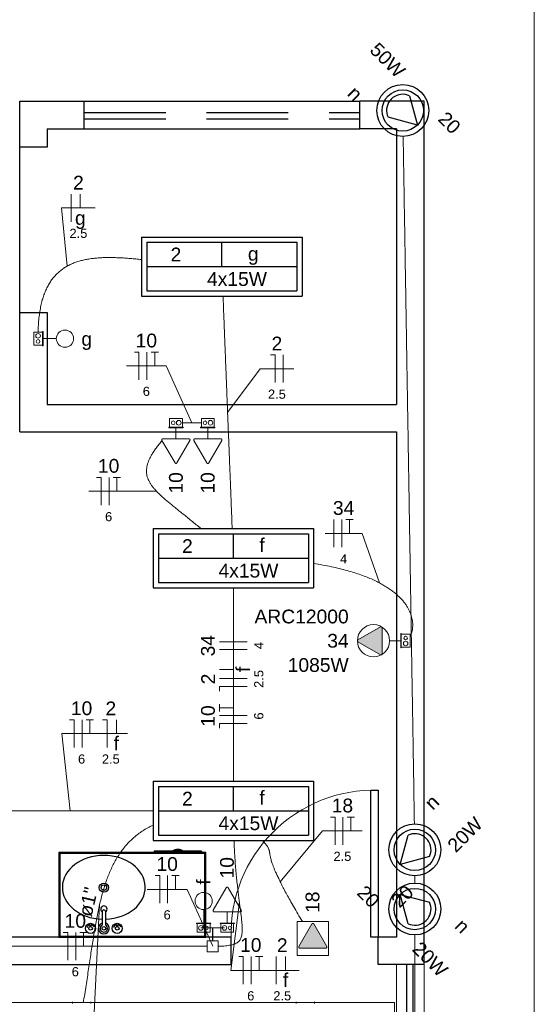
# Model space of a CAD drawing. Header units: millimetres. Extents: x -8 to 220, y -114 to 51.
# Tile 51 of 82: x 57.09 to 59.89, y 29.18 to 34.54. Entities that reach past the tile are written whole.
import ezdxf

# ---------------------------------------------------------------- set-up
doc = ezdxf.new("R2010")
doc.units = ezdxf.units.MM
doc.header["$MEASUREMENT"] = 0
doc.linetypes.add('HIDDEN', pattern=[0.9525, 0.635, -0.3175])
for name, color, linetype, lineweight in [('0.1', 1, 'Continuous', 9), ('02', 2, 'Continuous', 20), ('Conexões - condutos Retangulares', 8, 'Continuous', 5), ('EL-Condutos', 4, 'Continuous', 5), ('EL-Conexões', 9, 'Continuous', 5), ('EL-Fios (Fase 1)', 7, 'Continuous', 5), ('EL-Fios (Fase 2)', 7, 'Continuous', 5), ('EL-Fios (Fase 3)', 7, 'Continuous', 5), ('EL-Fios (Neutro)', 7, 'Continuous', 5), ('EL-Fios (Retorno)', 7, 'Continuous', 5), ('EL-Fios (Terra)', 7, 'Continuous', 5), ('EL-Interruptor', 5, 'Continuous', 5), ('EL-Textos conduto', 7, 'Continuous', 5), ('EL-Textos fios', 7, 'Continuous', 5), ('EL-Tomadas', 4, 'Continuous', 5), ('IFC-Caixa de passagem-Contorno', 44, 'Continuous', 5), ('Textos', 7, 'Continuous', 5)]:
    doc.layers.add(name, color=color, linetype=linetype, lineweight=lineweight)
for name, color, linetype in [('1', 1, 'Continuous'), ('AR-SAN', 1, 'Continuous'), ('Arq-parede-alta', 5, 'Continuous'), ('MOBILARIO', 8, 'Continuous'), ('P-SIMBOL', 5, 'Continuous'), ('parede', 5, 'Continuous'), ('porta', 3, 'Continuous'), ('PROJEÇÃO', 6, 'HIDDEN')]:
    doc.layers.add(name, color=color, linetype=linetype)
doc.styles.add('Arial', font='arial.ttf')

msp = doc.modelspace()

# ---------------------------------------------------------------- hatches: boundary and pattern name
at = {"layer": 'EL-Tomadas', "linetype": 'Continuous'}
for points in [[(59.0528, 31.084), (58.9302, 31.1548), (58.929, 31.1557), (58.9286, 31.1561), (58.928, 31.1569), (58.9274, 31.1583), (58.9272, 31.1598), (58.9273, 31.1609), (58.9277, 31.1623), (58.9281, 31.1632), (58.9289, 31.1641), (58.9292, 31.1644), (58.9298, 31.1649), (58.9303, 31.1652), (59.0529, 31.236), (59.0548, 31.2367), (59.0563, 31.2368), (59.0581, 31.2364), (59.0594, 31.2356), (59.0606, 31.2345), (59.0615, 31.2329), (59.0619, 31.2314), (59.0618, 31.0892), (59.0617, 31.0879), (59.0613, 31.0867), (59.0607, 31.0857), (59.0598, 31.0847), (59.0588, 31.084), (59.0576, 31.0834), (59.0559, 31.0832), (59.0544, 31.0833), (59.0531, 31.0838)], [(58.6795, 29.6182), (58.6087, 29.4955), (58.6083, 29.4905), (58.6139, 29.4865), (58.7555, 29.4865), (58.7607, 29.4895), (58.7607, 29.4955), (58.6899, 29.6182), (58.6847, 29.6212)]]:
    msp.add_hatch(color=256, dxfattribs=at).paths.add_polyline_path(points)

# ---------------------------------------------------------------- linework, layer by layer
at = {"layer": '0.1', "color": 8}
msp.add_lwpolyline([(42.9598, 50.4719), (42.9598, 36.4967), (35.9598, 36.4967), (35.9598, 34.6967), (59.8898, 34.6967), (59.8896, 21.4966), (39.5098, 21.4966)], dxfattribs=at)
msp.add_arc((59.0198, 29.5667), 0.7803, 88.5312, 181.4688, dxfattribs=at)
at = {"layer": '02', "color": 8}
for p, q in [((59.1398, 27.3967), (59.1398, 29.3967)), ((59.2898, 27.3967), (59.2898, 29.3967))]:
    msp.add_line(p, q, dxfattribs=at)
at = {"layer": '1', "color": 8}
msp.add_line((57.0898, 32.9467), (57.0898, 33.8467), dxfattribs=at)
at = {"layer": 'AR-SAN'}
for p, q in [((58.103, 30.0067), (57.303, 30.0067)), ((57.303, 30.0067), (57.303, 29.5467)), ((58.098, 30.0017), (57.308, 30.0017)), ((57.308, 30.0017), (57.308, 29.5517)), ((57.8221, 30.0137), (57.8221, 30.0067)), ((57.9191, 30.0137), (57.8221, 30.0137)), ((57.9289, 30.0137), (57.9191, 30.0137)), ((57.9721, 30.0137), (57.9289, 30.0137)), ((57.9819, 30.0137), (57.9721, 30.0137)), ((58.0789, 30.0137), (57.9819, 30.0137)), ((58.0789, 30.0137), (58.0789, 30.0067)), ((58.098, 29.5517), (58.098, 30.0017)), ((58.103, 29.5467), (58.103, 30.0067)), ((57.303, 29.5467), (58.103, 29.5467)), ((57.308, 29.5517), (58.098, 29.5517))]:
    msp.add_line(p, q, dxfattribs=at)
for radius, start, end in [(0.0542, 54.6502, 125.3498), (0.0492, 63.956, 116.044)]:
    msp.add_arc((57.9505, 29.9695), radius, start, end, dxfattribs=at)
at = {"layer": 'Arq-parede-alta', "color": 8, "ltscale": 0.03}
for p, q in [((57.0898, 34.0967), (57.4398, 34.0967)), ((57.2398, 33.9467), (57.4398, 33.9467)), ((57.2398, 32.4467), (59.1398, 32.4467)), ((57.0898, 32.2967), (59.1398, 32.2967))]:
    msp.add_line(p, q, dxfattribs=at)
for points in [[(57.2398, 33.9467), (57.2398, 33.8467), (57.0898, 33.8467), (57.0898, 34.0967)], [(59.2898, 29.3967), (59.2898, 34.0967), (58.9398, 34.0967)], [(59.1398, 33.9467), (58.9398, 33.9467)], [(57.0898, 32.2967), (57.0898, 32.9467), (57.2398, 32.9467), (57.2398, 32.4467)]]:
    msp.add_lwpolyline(points, dxfattribs=at)
at = {"layer": 'Conexões - condutos Retangulares'}
for p, q in [((57.3771, 29.1951), (57.3771, 29.1851)), ((57.3771, 29.1901), (57.4771, 29.1901)), ((57.4771, 29.1951), (57.4771, 29.1851)), ((58.5935, 29.1951), (58.5935, 29.1851)), ((58.5935, 29.1901), (58.6935, 29.1901)), ((58.6935, 29.1951), (58.6935, 29.1851))]:
    msp.add_line(p, q, dxfattribs=at)
at = {"layer": 'Conexões - condutos Retangulares', "linetype": 'Continuous'}
for p, q in [((59.1284, 29.1901), (59.0284, 29.1901)), ((59.1284, 29.0901), (59.1284, 29.1901))]:
    msp.add_line(p, q, dxfattribs=at)
at = {"layer": 'EL-Condutos', "linetype": 'Continuous'}
for p, q in [((56.8747, 29.1901), (57.3771, 29.1901)), ((57.4771, 29.1901), (58.5935, 29.1901)), ((58.6935, 29.1901), (59.0284, 29.1901))]:
    msp.add_line(p, q, dxfattribs=at)
for points in [[(59.2374, 30.1658), (59.2345, 30.3424), (59.2318, 30.5083), (59.2292, 30.6642), (59.2268, 30.8108), (59.2246, 30.9489), (59.2225, 31.0794), (59.2204, 31.2029), (59.2185, 31.3203), (59.2167, 31.4323), (59.215, 31.5397), (59.2133, 31.6432), (59.2116, 31.7437), (59.21, 31.8418), (59.2085, 31.9384), (59.2069, 32.0342), (59.2053, 32.1301), (59.2038, 32.2267), (59.2022, 32.3248), (59.2005, 32.4253), (59.1988, 32.5288), (59.1971, 32.6362), (59.1952, 32.7482), (59.1933, 32.8656), (59.1913, 32.9891), (59.1892, 33.1196), (59.1869, 33.2577), (59.1845, 33.4043), (59.182, 33.5602), (59.1793, 33.7261), (59.1764, 33.9027)], [(57.19, 32.8394), (57.1915, 32.8796), (57.1946, 32.9172), (57.1993, 32.9522), (57.2054, 32.9848), (57.2129, 33.0151), (57.2219, 33.043), (57.2322, 33.0688), (57.2438, 33.0924), (57.2567, 33.114), (57.2709, 33.1337), (57.2862, 33.1514), (57.3028, 33.1673), (57.3204, 33.1815), (57.3391, 33.1941), (57.3588, 33.2051), (57.3796, 33.2146), (57.4013, 33.2226), (57.4239, 33.2294), (57.4474, 33.2349), (57.4718, 33.2392), (57.4969, 33.2424), (57.5228, 33.2447), (57.5494, 33.2459), (57.5767, 33.2464), (57.6046, 33.246), (57.6331, 33.2449), (57.6622, 33.2433), (57.6917, 33.2411), (57.7218, 33.2384), (57.7523, 33.2353)], [(58.1961, 33.0366), (58.1984, 32.9794), (58.2005, 32.9253), (58.2025, 32.8741), (58.2044, 32.8255), (58.2062, 32.7793), (58.208, 32.7354), (58.2096, 32.6935), (58.2112, 32.6533), (58.2127, 32.6147), (58.2142, 32.5774), (58.2156, 32.5411), (58.217, 32.5058), (58.2184, 32.4712), (58.2197, 32.437), (58.221, 32.403), (58.2224, 32.369), (58.2237, 32.3348), (58.2251, 32.3001), (58.2265, 32.2648), (58.2279, 32.2286), (58.2294, 32.1913), (58.2309, 32.1527), (58.2325, 32.1125), (58.2341, 32.0705), (58.2359, 32.0266), (58.2377, 31.9805), (58.2396, 31.9319), (58.2416, 31.8807), (58.2437, 31.8266), (58.246, 31.7694)], [(57.9749, 32.3467), (57.9798, 32.3467), (57.9844, 32.3467), (57.9889, 32.3467), (57.9931, 32.3467), (57.9972, 32.3467), (58.0012, 32.3467), (58.0049, 32.3467), (58.0086, 32.3467), (58.0121, 32.3467), (58.0155, 32.3467), (58.0188, 32.3467), (58.022, 32.3467), (58.0252, 32.3467), (58.0282, 32.3467), (58.0313, 32.3467), (58.0343, 32.3467), (58.0372, 32.3467), (58.0401, 32.3467), (58.0431, 32.3467), (58.046, 32.3467), (58.0489, 32.3467), (58.0519, 32.3467), (58.0549, 32.3467), (58.058, 32.3467), (58.0612, 32.3467), (58.0644, 32.3467), (58.0677, 32.3467), (58.0711, 32.3467), (58.0746, 32.3467), (58.0783, 32.3467)], [(57.8645, 32.2498), (57.8473, 32.2287), (57.8322, 32.2088), (57.819, 32.1898), (57.8078, 32.1718), (57.7985, 32.1546), (57.7912, 32.1382), (57.7856, 32.1225), (57.7819, 32.1074), (57.7799, 32.0929), (57.7797, 32.0788), (57.7811, 32.0651), (57.7842, 32.0516), (57.7889, 32.0384), (57.7952, 32.0253), (57.803, 32.0123), (57.8123, 31.9993), (57.823, 31.9862), (57.8352, 31.9729), (57.8487, 31.9593), (57.8635, 31.9454), (57.8796, 31.9311), (57.897, 31.9162), (57.9156, 31.9009), (57.9353, 31.8848), (57.9562, 31.868), (57.9782, 31.8505), (58.0012, 31.832), (58.0252, 31.8125), (58.0502, 31.792), (58.0761, 31.7704)], [(58.6892, 31.5804), (58.7392, 31.5721), (58.7863, 31.5629), (58.8304, 31.553), (58.8718, 31.5422), (58.9105, 31.5308), (58.9464, 31.5187), (58.9799, 31.506), (59.0108, 31.4928), (59.0393, 31.4791), (59.0654, 31.4649), (59.0893, 31.4504), (59.111, 31.4356), (59.1306, 31.4206), (59.1481, 31.4053), (59.1637, 31.3899), (59.1774, 31.3743), (59.1893, 31.3588), (59.1994, 31.3433), (59.2079, 31.3278), (59.2148, 31.3125), (59.2202, 31.2974), (59.2242, 31.2825), (59.2268, 31.2679), (59.2281, 31.2537), (59.2282, 31.2398), (59.2272, 31.2265), (59.2252, 31.2136), (59.2222, 31.2014), (59.2183, 31.1898), (59.2136, 31.1789)], [(58.2523, 31.4489), (58.2523, 31.4019), (58.2523, 31.3574), (58.2523, 31.3151), (58.2523, 31.2749), (58.2523, 31.2367), (58.2523, 31.2002), (58.2523, 31.1652), (58.2523, 31.1317), (58.2523, 31.0995), (58.2523, 31.0682), (58.2523, 31.0379), (58.2523, 31.0082), (58.2523, 30.9791), (58.2523, 30.9503), (58.2523, 30.9217), (58.2523, 30.8931), (58.2523, 30.8644), (58.2523, 30.8352), (58.2523, 30.8056), (58.2523, 30.7752), (58.2523, 30.744), (58.2523, 30.7117), (58.2523, 30.6782), (58.2523, 30.6433), (58.2523, 30.6068), (58.2523, 30.5685), (58.2523, 30.5284), (58.2523, 30.4861), (58.2523, 30.4415), (58.2523, 30.3945)], [(57.8161, 30.2342), (57.7801, 30.2342), (57.7454, 30.2342), (57.7117, 30.2342), (57.6792, 30.2342), (57.6475, 30.2342), (57.6168, 30.2342), (57.5868, 30.2342), (57.5575, 30.2342), (57.5289, 30.2342), (57.5007, 30.2342), (57.473, 30.2342), (57.4457, 30.2342), (57.4186, 30.2342), (57.3916, 30.2342), (57.3648, 30.2342), (57.338, 30.2342), (57.311, 30.2342), (57.2839, 30.2342), (57.2566, 30.2342), (57.2289, 30.2342), (57.2007, 30.2342), (57.1721, 30.2342), (57.1428, 30.2342), (57.1128, 30.2342), (57.0821, 30.2342), (57.0504, 30.2342), (57.0178, 30.2342), (56.9842, 30.2342), (56.9494, 30.2342), (56.9135, 30.2342)], [(57.8151, 30.157), (57.7862, 30.1418), (57.7593, 30.1254), (57.7341, 30.1076), (57.7108, 30.0885), (57.689, 30.0682), (57.6689, 30.0467), (57.6502, 30.0239), (57.6329, 29.9999), (57.6169, 29.9746), (57.6022, 29.9482), (57.5886, 29.9206), (57.5761, 29.8918), (57.5645, 29.8619), (57.5538, 29.8308), (57.544, 29.7986), (57.5349, 29.7653), (57.5264, 29.7309), (57.5184, 29.6953), (57.511, 29.6588), (57.5039, 29.6211), (57.4971, 29.5824), (57.4905, 29.5427), (57.4841, 29.5019), (57.4777, 29.4602), (57.4713, 29.4174), (57.4647, 29.3737), (57.458, 29.329), (57.4509, 29.2833), (57.4435, 29.2367), (57.4356, 29.1892)], [(58.1704, 29.497), (58.1906, 29.4977), (58.2088, 29.499), (58.225, 29.5008), (58.2394, 29.5033), (58.252, 29.5065), (58.2629, 29.5106), (58.2723, 29.5155), (58.2801, 29.5215), (58.2865, 29.5286), (58.2916, 29.5368), (58.2955, 29.5463), (58.2982, 29.5571), (58.2999, 29.5694), (58.3006, 29.5831), (58.3005, 29.5984), (58.2996, 29.6154), (58.298, 29.6341), (58.2958, 29.6547), (58.2931, 29.6771), (58.2899, 29.7016), (58.2865, 29.7281), (58.2828, 29.7568), (58.2789, 29.7877), (58.275, 29.8209), (58.2712, 29.8566), (58.2674, 29.8947), (58.2639, 29.9354), (58.2607, 29.9788), (58.2579, 30.0249), (58.2555, 30.0738)], [(58.6282, 29.6313), (58.6032, 29.6733), (58.5808, 29.7118), (58.5608, 29.7472), (58.543, 29.7794), (58.5272, 29.8088), (58.5135, 29.8355), (58.5015, 29.8596), (58.4913, 29.8812), (58.4825, 29.9006), (58.4752, 29.9179), (58.4691, 29.9333), (58.4642, 29.9469), (58.4603, 29.959), (58.4572, 29.9695), (58.4548, 29.9788), (58.453, 29.9869), (58.4516, 29.9941), (58.4505, 30.0005), (58.4496, 30.0062), (58.4487, 30.0115), (58.4477, 30.0164), (58.4465, 30.0212), (58.4448, 30.026), (58.4427, 30.0309), (58.4398, 30.0362), (58.4362, 30.0419), (58.4316, 30.0483), (58.4259, 30.0555), (58.419, 30.0637), (58.4108, 30.073)], [(59.2397, 29.8409), (59.2397, 29.8423), (59.2397, 29.8436), (59.2397, 29.8449), (59.2397, 29.8463), (59.2397, 29.8476), (59.2397, 29.8489), (59.2397, 29.8502), (59.2397, 29.8515), (59.2397, 29.8528), (59.2397, 29.8542), (59.2397, 29.8555), (59.2397, 29.8568), (59.2397, 29.8581), (59.2397, 29.8594), (59.2397, 29.8607), (59.2397, 29.862), (59.2397, 29.8633), (59.2397, 29.8646), (59.2397, 29.8659), (59.2397, 29.8672), (59.2397, 29.8685), (59.2397, 29.8699), (59.2397, 29.8712), (59.2397, 29.8725), (59.2397, 29.8738), (59.2397, 29.8751), (59.2397, 29.8765), (59.2397, 29.8778), (59.2397, 29.8791), (59.2397, 29.8805)], [(59.2397, 27.1513), (59.2397, 27.2689), (59.2397, 27.3792), (59.2397, 27.4828), (59.2397, 27.5802), (59.2397, 27.6718), (59.2397, 27.7582), (59.2397, 27.8399), (59.2397, 27.9173), (59.2397, 27.991), (59.2397, 28.0615), (59.2397, 28.1292), (59.2397, 28.1947), (59.2397, 28.2584), (59.2397, 28.3209), (59.2397, 28.3826), (59.2397, 28.4441), (59.2397, 28.5059), (59.2397, 28.5684), (59.2397, 28.6322), (59.2397, 28.6977), (59.2397, 28.7655), (59.2397, 28.836), (59.2397, 28.9098), (59.2397, 28.9873), (59.2397, 29.0691), (59.2397, 29.1556), (59.2397, 29.2474), (59.2397, 29.3449), (59.2397, 29.4486), (59.2397, 29.5591)], [(56.55, 29.4967), (56.6236, 29.4967), (56.6927, 29.4967), (56.7576, 29.4967), (56.8185, 29.4967), (56.8758, 29.4967), (56.93, 29.4967), (56.9811, 29.4967), (57.0297, 29.4967), (57.0761, 29.4967), (57.1205, 29.4967), (57.1633, 29.4967), (57.2048, 29.4967), (57.2454, 29.4967), (57.2854, 29.4967), (57.3251, 29.4967), (57.3648, 29.4967), (57.4049, 29.4967), (57.4457, 29.4967), (57.4876, 29.4967), (57.5308, 29.4967), (57.5757, 29.4967), (57.6226, 29.4967), (57.6719, 29.4967), (57.7239, 29.4967), (57.7788, 29.4967), (57.8371, 29.4967), (57.8991, 29.4967), (57.9651, 29.4967), (58.0354, 29.4967), (58.1104, 29.4967)], [(58.1401, 29.4967), (58.1401, 29.4967), (58.14, 29.4967), (58.14, 29.4967), (58.14, 29.4967), (58.14, 29.4967), (58.14, 29.4967), (58.14, 29.4967), (58.1399, 29.4967), (58.1399, 29.4967), (58.1399, 29.4967), (58.1399, 29.4967), (58.1399, 29.4967), (58.1399, 29.4967), (58.1399, 29.4967), (58.1399, 29.4967), (58.1399, 29.4967), (58.1398, 29.4967), (58.1398, 29.4967), (58.1398, 29.4967), (58.1398, 29.4967), (58.1398, 29.4967), (58.1398, 29.4967), (58.1398, 29.4967), (58.1398, 29.4967), (58.1397, 29.4967), (58.1397, 29.4967), (58.1397, 29.4967), (58.1397, 29.4967), (58.1397, 29.4967), (58.1396, 29.4967)]]:
    msp.add_spline(points, degree=3, dxfattribs=at)
at = {"layer": 'EL-Conexões'}
for p, q in [((58.1401, 29.5967), (58.0758, 29.5967)), ((58.1396, 29.5267), (58.1396, 29.5967)), ((58.1396, 29.5967), (58.2039, 29.5967)), ((58.1401, 29.5267), (58.1401, 29.5967))]:
    msp.add_line(p, q, dxfattribs=at)
for points in [[(58.1096, 29.4667), (58.1096, 29.5267), (58.1696, 29.5267), (58.1696, 29.4667), (58.1096, 29.4667)], [(58.1101, 29.4667), (58.1101, 29.5267), (58.1701, 29.5267), (58.1701, 29.4667), (58.1101, 29.4667)]]:
    msp.add_lwpolyline(points, dxfattribs=at)
at = {"layer": 'EL-Fios (Fase 1)'}
msp.add_line((58.8482, 30.0498), (58.8482, 30.1998), dxfattribs=at)
at = {"layer": 'EL-Fios (Fase 2)'}
for p, q in [((57.3697, 33.4415), (57.3697, 33.5915)), ((57.7814, 32.5812), (57.7814, 32.7312)), ((58.5231, 32.5657), (58.5231, 32.7157)), ((57.5763, 31.8989), (57.5763, 32.0489)), ((58.7993, 31.6697), (58.7993, 31.8197)), ((58.3273, 31.1118), (58.1773, 31.1118)), ((58.3273, 30.9538), (58.1773, 30.9538)), ((57.4291, 30.5794), (57.4291, 30.7294)), ((58.3273, 30.7529), (58.1773, 30.7529)), ((57.8946, 29.7313), (57.8946, 29.8813)), ((57.3948, 29.4217), (57.3948, 29.5717)), ((58.3495, 29.2905), (58.3495, 29.4405)), ((58.4861, 29.2905), (58.4861, 29.4405))]:
    msp.add_line(p, q, dxfattribs=at)
at = {"layer": 'EL-Fios (Fase 3)'}
for p, q in [((58.8422, 31.6697), (58.8422, 31.8197)), ((58.3273, 31.1547), (58.1773, 31.1547))]:
    msp.add_line(p, q, dxfattribs=at)
at = {"layer": 'EL-Fios (Neutro)'}
for p, q in [((57.7136, 32.7312), (57.7386, 32.7312)), ((57.7386, 32.5812), (57.7386, 32.7312)), ((58.4552, 32.7157), (58.4802, 32.7157)), ((58.4802, 32.5657), (58.4802, 32.7157)), ((57.5084, 32.0489), (57.5334, 32.0489)), ((57.5334, 31.8989), (57.5334, 32.0489)), ((58.3273, 30.9109), (58.1773, 30.9109)), ((58.1773, 30.8859), (58.1773, 30.9109)), ((57.3612, 30.7294), (57.3862, 30.7294)), ((57.3862, 30.5794), (57.3862, 30.7294)), ((57.5407, 30.7294), (57.5657, 30.7294)), ((57.5657, 30.5794), (57.5657, 30.7294)), ((58.3273, 30.71), (58.1773, 30.71)), ((58.1773, 30.685), (58.1773, 30.71)), ((58.7804, 30.1998), (58.8054, 30.1998)), ((58.8054, 30.0498), (58.8054, 30.1998)), ((57.8267, 29.8813), (57.8517, 29.8813)), ((57.8517, 29.7313), (57.8517, 29.8813)), ((57.327, 29.5717), (57.352, 29.5717)), ((57.352, 29.4217), (57.352, 29.5717)), ((58.2816, 29.4405), (58.3066, 29.4405)), ((58.3066, 29.2905), (58.3066, 29.4405))]:
    msp.add_line(p, q, dxfattribs=at)
at = {"layer": 'EL-Fios (Retorno)'}
for p, q in [((57.4197, 33.5165), (57.4197, 33.5915)), ((58.2523, 31.0038), (58.1773, 31.0038)), ((57.6157, 30.6544), (57.6157, 30.7294)), ((58.5361, 29.3655), (58.5361, 29.4405))]:
    msp.add_line(p, q, dxfattribs=at)
at = {"layer": 'EL-Fios (Terra)'}
for points in [[(57.8243, 32.6562), (57.8243, 32.7312), (57.8043, 32.7312), (57.8443, 32.7312)], [(57.6191, 31.9739), (57.6191, 32.0489), (57.5991, 32.0489), (57.6391, 32.0489)], [(58.885, 31.7447), (58.885, 31.8197), (58.865, 31.8197), (58.905, 31.8197)], [(58.2523, 30.7957), (58.1773, 30.7957), (58.1773, 30.7757), (58.1773, 30.8157)], [(57.4719, 30.6544), (57.4719, 30.7294), (57.4519, 30.7294), (57.4919, 30.7294)], [(58.8911, 30.1248), (58.8911, 30.1998), (58.8711, 30.1998), (58.9111, 30.1998)], [(57.9375, 29.8063), (57.9375, 29.8813), (57.9175, 29.8813), (57.9575, 29.8813)], [(57.4377, 29.4967), (57.4377, 29.5717), (57.4177, 29.5717), (57.4577, 29.5717)], [(58.3923, 29.3655), (58.3923, 29.4405), (58.3723, 29.4405), (58.4123, 29.4405)]]:
    msp.add_lwpolyline(points, dxfattribs=at)
at = {"layer": 'EL-Interruptor'}
for p, q in [((57.2892, 32.8048), (57.2166, 32.8048)), ((58.0908, 29.6961), (58.0908, 29.6235))]:
    msp.add_line(p, q, dxfattribs=at)
for centre in [(57.336, 32.8048), (58.0908, 29.743)]:
    msp.add_circle(centre, 0.0469, dxfattribs=at)
at = {"layer": 'EL-Textos fios'}
for p, q in [((57.3483, 33.1995), (57.3179, 33.5165)), ((57.3179, 33.5165), (57.5007, 33.5165)), ((57.6707, 32.6562), (57.8872, 32.6562)), ((58.0266, 32.3467), (57.8872, 32.6562)), ((58.221, 32.403), (58.3978, 32.6407)), ((58.3978, 32.6407), (58.5806, 32.6407)), ((57.4656, 31.9739), (57.682, 31.9739)), ((57.8341, 31.9739), (57.682, 31.9739)), ((58.751, 31.7447), (58.9533, 31.7447)), ((59.0479, 31.4746), (58.9533, 31.7447)), ((57.3648, 30.2342), (57.3184, 30.6544)), ((57.3184, 30.6544), (57.6769, 30.6544)), ((58.5072, 29.8481), (58.7375, 30.1248)), ((58.7375, 30.1248), (58.9539, 30.1248)), ((57.7839, 29.8063), (58.0003, 29.8063)), ((58.1399, 29.4967), (58.0003, 29.8063)), ((57.5248, 29.7242), (57.4784, 28.8191)), ((58.2852, 29.7381), (58.2388, 29.3655)), ((58.2388, 29.3655), (58.6097, 29.3655))]:
    msp.add_line(p, q, dxfattribs=at)
at = {"layer": 'EL-Tomadas'}
for p, q in [((57.94, 32.2596), (57.94, 32.3199)), ((58.1132, 32.2596), (58.1132, 32.3199)), ((57.9348, 32.128), (57.8639, 32.2507)), ((57.8691, 32.2597), (58.0108, 32.2596)), ((58.016, 32.2506), (57.9452, 32.128)), ((58.1081, 32.128), (58.0372, 32.2507)), ((58.0424, 32.2597), (58.184, 32.2596)), ((58.1892, 32.2506), (58.1184, 32.128)), ((58.9302, 31.1651), (59.0529, 31.236)), ((59.0619, 31.2308), (59.0618, 31.0892)), ((59.0528, 31.084), (58.9302, 31.1548)), ((59.1027, 31.16), (59.163, 31.16)), ((58.143, 29.6928), (58.2138, 29.8155)), ((58.2241, 29.8155), (58.295, 29.6928)), ((58.2898, 29.6838), (58.1482, 29.6838)), ((58.2189, 29.6838), (58.2189, 29.6235)), ((58.6087, 29.4955), (58.6795, 29.6182)), ((58.6899, 29.6182), (58.7607, 29.4955)), ((58.7555, 29.4865), (58.6139, 29.4865))]:
    msp.add_line(p, q, dxfattribs=at)
for points in [[(57.8691, 32.2597), (57.8684, 32.2596), (57.8678, 32.2595), (57.8671, 32.2593), (57.8664, 32.259), (57.8658, 32.2587), (57.8653, 32.2583), (57.8648, 32.2578), (57.8643, 32.2573), (57.8639, 32.2567), (57.8636, 32.2561), (57.8634, 32.2554), (57.8632, 32.2547), (57.8631, 32.254), (57.8631, 32.2533), (57.8632, 32.2526), (57.8634, 32.252), (57.8636, 32.2513), (57.8639, 32.2507)], [(58.016, 32.2506), (58.0163, 32.2512), (58.0165, 32.2519), (58.0167, 32.2526), (58.0168, 32.2533), (58.0168, 32.254), (58.0167, 32.2547), (58.0165, 32.2553), (58.0163, 32.256), (58.016, 32.2566), (58.0156, 32.2572), (58.0151, 32.2577), (58.0146, 32.2582), (58.0141, 32.2586), (58.0135, 32.259), (58.0128, 32.2593), (58.0121, 32.2595), (58.0115, 32.2596), (58.0108, 32.2596)], [(58.0424, 32.2597), (58.0417, 32.2596), (58.041, 32.2595), (58.0404, 32.2593), (58.0397, 32.259), (58.0391, 32.2587), (58.0386, 32.2583), (58.038, 32.2578), (58.0376, 32.2573), (58.0372, 32.2567), (58.0369, 32.2561), (58.0367, 32.2554), (58.0365, 32.2547), (58.0364, 32.254), (58.0364, 32.2533), (58.0365, 32.2526), (58.0367, 32.252), (58.0369, 32.2513), (58.0372, 32.2507)], [(58.1892, 32.2506), (58.1896, 32.2512), (58.1898, 32.2519), (58.19, 32.2526), (58.19, 32.2533), (58.19, 32.254), (58.19, 32.2547), (58.1898, 32.2553), (58.1896, 32.256), (58.1892, 32.2566), (58.1889, 32.2572), (58.1884, 32.2577), (58.1879, 32.2582), (58.1873, 32.2586), (58.1867, 32.259), (58.1861, 32.2593), (58.1854, 32.2595), (58.1847, 32.2596), (58.184, 32.2596)], [(57.9348, 32.128), (57.9352, 32.1274), (57.9356, 32.1269), (57.9361, 32.1264), (57.9367, 32.126), (57.9373, 32.1256), (57.9379, 32.1254), (57.9386, 32.1252), (57.9393, 32.125), (57.94, 32.125), (57.9407, 32.125), (57.9414, 32.1252), (57.942, 32.1254), (57.9427, 32.1256), (57.9433, 32.126), (57.9438, 32.1264), (57.9443, 32.1269), (57.9448, 32.1274), (57.9452, 32.128)], [(58.1081, 32.128), (58.1084, 32.1274), (58.1089, 32.1269), (58.1094, 32.1264), (58.11, 32.126), (58.1106, 32.1256), (58.1112, 32.1254), (58.1119, 32.1252), (58.1126, 32.125), (58.1132, 32.125), (58.1139, 32.125), (58.1146, 32.1252), (58.1153, 32.1254), (58.1159, 32.1256), (58.1165, 32.126), (58.1171, 32.1264), (58.1176, 32.1269), (58.1181, 32.1274), (58.1184, 32.128)], [(59.0619, 31.2308), (59.0618, 31.2315), (59.0617, 31.2322), (59.0615, 31.2328), (59.0612, 31.2335), (59.0609, 31.2341), (59.0605, 31.2346), (59.06, 31.2352), (59.0595, 31.2356), (59.0589, 31.236), (59.0583, 31.2363), (59.0576, 31.2365), (59.0569, 31.2367), (59.0562, 31.2368), (59.0555, 31.2368), (59.0548, 31.2367), (59.0542, 31.2365), (59.0535, 31.2363), (59.0529, 31.236)], [(58.9302, 31.1651), (58.9296, 31.1648), (58.9291, 31.1643), (58.9286, 31.1638), (58.9282, 31.1633), (58.9278, 31.1626), (58.9276, 31.162), (58.9274, 31.1613), (58.9272, 31.1607), (58.9272, 31.16), (58.9272, 31.1593), (58.9274, 31.1586), (58.9276, 31.1579), (58.9278, 31.1573), (58.9282, 31.1567), (58.9286, 31.1561), (58.9291, 31.1556), (58.9296, 31.1551), (58.9302, 31.1548)], [(59.0528, 31.084), (59.0534, 31.0836), (59.0541, 31.0834), (59.0548, 31.0832), (59.0555, 31.0832), (59.0562, 31.0832), (59.0569, 31.0832), (59.0575, 31.0834), (59.0582, 31.0836), (59.0588, 31.084), (59.0594, 31.0843), (59.0599, 31.0848), (59.0604, 31.0853), (59.0608, 31.0859), (59.0612, 31.0865), (59.0615, 31.0871), (59.0617, 31.0878), (59.0618, 31.0885), (59.0618, 31.0892)], [(58.2241, 29.8155), (58.2238, 29.816), (58.2233, 29.8166), (58.2228, 29.817), (58.2222, 29.8175), (58.2216, 29.8178), (58.221, 29.8181), (58.2203, 29.8183), (58.2196, 29.8184), (58.2189, 29.8185), (58.2183, 29.8184), (58.2176, 29.8183), (58.2169, 29.8181), (58.2163, 29.8178), (58.2156, 29.8175), (58.2151, 29.817), (58.2146, 29.8166), (58.2141, 29.816), (58.2138, 29.8155)], [(58.143, 29.6928), (58.1426, 29.6922), (58.1424, 29.6915), (58.1422, 29.6909), (58.1422, 29.6902), (58.1422, 29.6895), (58.1422, 29.6888), (58.1424, 29.6881), (58.1426, 29.6875), (58.143, 29.6868), (58.1433, 29.6862), (58.1438, 29.6857), (58.1443, 29.6852), (58.1449, 29.6848), (58.1455, 29.6845), (58.1461, 29.6842), (58.1468, 29.684), (58.1475, 29.6839), (58.1482, 29.6838)], [(58.2898, 29.6838), (58.2905, 29.6838), (58.2912, 29.6839), (58.2918, 29.6841), (58.2925, 29.6844), (58.2931, 29.6847), (58.2936, 29.6852), (58.2941, 29.6856), (58.2946, 29.6862), (58.295, 29.6868), (58.2953, 29.6874), (58.2955, 29.688), (58.2957, 29.6887), (58.2958, 29.6894), (58.2958, 29.6901), (58.2957, 29.6908), (58.2955, 29.6915), (58.2953, 29.6921), (58.295, 29.6928)], [(58.5987, 29.6312), (58.5987, 29.4465), (58.7707, 29.4465), (58.7707, 29.6312), (58.5987, 29.6312)], [(58.6899, 29.6182), (58.6895, 29.6188), (58.6891, 29.6193), (58.6886, 29.6198), (58.688, 29.6202), (58.6874, 29.6205), (58.6868, 29.6208), (58.6861, 29.621), (58.6854, 29.6211), (58.6847, 29.6212), (58.684, 29.6211), (58.6833, 29.621), (58.6827, 29.6208), (58.682, 29.6205), (58.6814, 29.6202), (58.6809, 29.6198), (58.6803, 29.6193), (58.6799, 29.6188), (58.6795, 29.6182)], [(58.6087, 29.4955), (58.6084, 29.4949), (58.6082, 29.4943), (58.608, 29.4936), (58.6079, 29.4929), (58.6079, 29.4922), (58.608, 29.4915), (58.6082, 29.4908), (58.6084, 29.4902), (58.6087, 29.4895), (58.6091, 29.489), (58.6096, 29.4884), (58.6101, 29.4879), (58.6106, 29.4875), (58.6112, 29.4872), (58.6119, 29.4869), (58.6125, 29.4867), (58.6132, 29.4866), (58.6139, 29.4865)], [(58.7555, 29.4865), (58.7562, 29.4865), (58.7569, 29.4866), (58.7576, 29.4868), (58.7582, 29.4871), (58.7588, 29.4875), (58.7594, 29.4879), (58.7599, 29.4884), (58.7604, 29.4889), (58.7607, 29.4895), (58.7611, 29.4901), (58.7613, 29.4908), (58.7615, 29.4914), (58.7615, 29.4921), (58.7615, 29.4928), (58.7615, 29.4935), (58.7613, 29.4942), (58.7611, 29.4949), (58.7607, 29.4955)]]:
    msp.add_lwpolyline(points, dxfattribs=at)
msp.add_circle((59.015, 31.16), 0.0878, dxfattribs=at)
at = {"layer": 'IFC-Caixa de passagem-Contorno'}
for p, q in [((57.1661, 32.7698), (57.1661, 32.8398)), ((57.2136, 32.8398), (57.1661, 32.8398)), ((57.2136, 32.7658), (57.2136, 32.8438)), ((57.2166, 32.8438), (57.2136, 32.8438)), ((57.2166, 32.7658), (57.2166, 32.8438)), ((57.2136, 32.7698), (57.1661, 32.7698)), ((57.2166, 32.7658), (57.2136, 32.7658)), ((57.901, 32.3229), (57.979, 32.3229)), ((57.901, 32.3199), (57.901, 32.3229)), ((57.905, 32.3229), (57.905, 32.3704)), ((57.905, 32.3704), (57.975, 32.3704)), ((57.975, 32.3229), (57.975, 32.3704)), ((57.979, 32.3199), (57.979, 32.3229)), ((58.0742, 32.3229), (58.1522, 32.3229)), ((58.0742, 32.3199), (58.0742, 32.3229)), ((58.0782, 32.3229), (58.0782, 32.3704)), ((58.0782, 32.3704), (58.1482, 32.3704)), ((58.1482, 32.3229), (58.1482, 32.3704)), ((58.1522, 32.3199), (58.1522, 32.3229)), ((57.901, 32.3199), (57.979, 32.3199)), ((58.0742, 32.3199), (58.1522, 32.3199)), ((59.163, 31.199), (59.163, 31.121)), ((59.163, 31.199), (59.166, 31.199)), ((59.166, 31.199), (59.166, 31.121)), ((59.166, 31.195), (59.2135, 31.195)), ((59.2135, 31.195), (59.2135, 31.125)), ((59.163, 31.121), (59.166, 31.121)), ((59.166, 31.125), (59.2135, 31.125)), ((58.1298, 29.6235), (58.0518, 29.6235)), ((58.0518, 29.6235), (58.0518, 29.6205)), ((58.1298, 29.6205), (58.0518, 29.6205)), ((58.0558, 29.6205), (58.0558, 29.573)), ((58.1258, 29.6205), (58.1258, 29.573)), ((58.1298, 29.6235), (58.1298, 29.6205)), ((58.2579, 29.6235), (58.1799, 29.6235)), ((58.1799, 29.6235), (58.1799, 29.6205)), ((58.2579, 29.6205), (58.1799, 29.6205)), ((58.1839, 29.6205), (58.1839, 29.573)), ((58.2539, 29.6205), (58.2539, 29.573)), ((58.2579, 29.6235), (58.2579, 29.6205)), ((58.1258, 29.573), (58.0558, 29.573)), ((58.2539, 29.573), (58.1839, 29.573))]:
    msp.add_line(p, q, dxfattribs=at)
for centre, radius in [((57.1898, 32.8198), 0.0125), ((57.1898, 32.7898), 0.00995), ((57.925, 32.3467), 0.00995), ((57.955, 32.3467), 0.0125), ((58.0982, 32.3467), 0.00995), ((58.1282, 32.3467), 0.0125), ((59.1898, 31.145), 0.0125), ((59.1898, 31.175), 0.00995), ((58.0758, 29.5967), 0.0125), ((58.1058, 29.5967), 0.00995), ((58.2039, 29.5967), 0.0125), ((58.2339, 29.5967), 0.00995)]:
    msp.add_circle(centre, radius, dxfattribs=at)
at = {"layer": 'MOBILARIO', "color": 1, "linetype": 'Continuous'}
for p, q in [((57.5377, 29.6844), (57.5377, 29.6117)), ((57.5377, 29.6844), (57.5377, 29.6117)), ((57.5577, 29.6117), (57.5577, 29.6844)), ((57.5577, 29.6117), (57.5577, 29.6844)), ((57.4727, 29.604), (57.4727, 29.6094)), ((57.4727, 29.604), (57.4727, 29.6094)), ((57.4777, 29.604), (57.4777, 29.6094)), ((57.4777, 29.604), (57.4777, 29.6094)), ((57.6177, 29.604), (57.6177, 29.6094)), ((57.6177, 29.604), (57.6177, 29.6094)), ((57.6227, 29.604), (57.6227, 29.6094)), ((57.6227, 29.604), (57.6227, 29.6094))]:
    msp.add_line(p, q, dxfattribs=at)
for centre, radius in [((57.5479, 29.8162), 0.025), ((57.5479, 29.8162), 0.015), ((57.4752, 29.5944), 0.0275), ((57.4752, 29.5944), 0.0275), ((57.4752, 29.5944), 0.01), ((57.4752, 29.5944), 0.01), ((57.4752, 29.6144), 0.00559), ((57.4752, 29.6144), 0.00559), ((57.5477, 29.5944), 0.01), ((57.5477, 29.5944), 0.01), ((57.6202, 29.5944), 0.0275), ((57.6202, 29.5944), 0.0275), ((57.6202, 29.5944), 0.01), ((57.6202, 29.5944), 0.01), ((57.6202, 29.6144), 0.00559), ((57.6202, 29.6144), 0.00559)]:
    msp.add_circle(centre, radius, dxfattribs=at)
for centre, radius, start, end in [((57.548, 29.6991), 0.0175, 303.8654, 234.2033), ((57.548, 29.6991), 0.0175, 303.8654, 234.2033), ((57.5477, 29.6844), 0.01, 0, 180), ((57.5477, 29.6844), 0.01, 0, 180), ((57.4752, 29.5944), 0.02, 105.2407, 164.2093), ((57.4752, 29.5944), 0.02, 105.2407, 164.2093), ((57.4752, 29.5944), 0.02, 16.4413, 74.0789), ((57.4752, 29.5944), 0.02, 16.4413, 74.0789), ((57.5477, 29.5944), 0.03, 109.6514, 70.3603), ((57.5477, 29.5944), 0.03, 109.6514, 70.3603), ((57.5477, 29.5944), 0.02, 120.3431, 59.7554), ((57.5477, 29.5944), 0.02, 120.3431, 59.7554), ((57.6202, 29.5944), 0.02, 106.12, 164.0884), ((57.6202, 29.5944), 0.02, 106.12, 164.0884), ((57.6202, 29.5944), 0.02, 16.2342, 73.9047), ((57.6202, 29.5944), 0.02, 16.2342, 73.9047)]:
    msp.add_arc(centre, radius, start, end, dxfattribs=at)
at = {"layer": 'MOBILARIO', "linetype": 'Continuous'}
msp.add_ellipse((57.5475, 29.8178), major_axis=(-0.2257, 0), ratio=0.76869, start_param=1.616237, end_param=7.810769, dxfattribs=at)
at = {"layer": 'P-SIMBOL'}
for p, q in [((59.2108, 34.1266), (59.2536, 33.9672)), ((59.2536, 33.9672), (59.0938, 34.0096)), ((57.753, 33.358), (58.6266, 33.358)), ((57.753, 33.358), (57.753, 33.0355)), ((58.6266, 33.358), (58.6266, 33.0355)), ((57.7818, 33.3292), (58.5978, 33.3292)), ((57.7818, 33.3292), (57.7818, 33.0642)), ((58.1898, 33.1967), (58.1898, 33.3292)), ((58.5978, 33.3292), (58.5978, 33.0642)), ((57.7818, 33.1967), (58.5978, 33.1967)), ((57.753, 33.0355), (58.6266, 33.0355)), ((57.7818, 33.0642), (58.5978, 33.0642)), ((57.8155, 31.7705), (58.6891, 31.7705)), ((57.8155, 31.7705), (57.8155, 31.448)), ((57.8443, 31.7417), (58.6603, 31.7417)), ((57.8443, 31.7417), (57.8443, 31.4767)), ((58.2523, 31.6092), (58.2523, 31.7417)), ((58.6603, 31.7417), (58.6603, 31.4767)), ((58.6891, 31.7705), (58.6891, 31.448)), ((57.8443, 31.6092), (58.6603, 31.6092)), ((57.8443, 31.4767), (58.6603, 31.4767)), ((57.8155, 31.448), (58.6891, 31.448)), ((57.8155, 30.3955), (58.6891, 30.3955)), ((57.8155, 30.3955), (57.8155, 30.073)), ((58.6891, 30.3955), (58.6891, 30.073)), ((57.8443, 30.3667), (58.6603, 30.3667)), ((57.8443, 30.3667), (57.8443, 30.1017)), ((58.2523, 30.2342), (58.2523, 30.3667)), ((58.6603, 30.3667), (58.6603, 30.1017)), ((57.8443, 30.2342), (58.6603, 30.2342)), ((57.8155, 30.073), (58.6891, 30.073)), ((57.8443, 30.1017), (58.6603, 30.1017)), ((59.1602, 29.9422), (59.2026, 30.102)), ((59.3196, 29.985), (59.1602, 29.9422)), ((59.2029, 29.6197), (59.1602, 29.7792)), ((59.1602, 29.7792), (59.32, 29.7367))]:
    msp.add_line(p, q, dxfattribs=at)
for points in [[(59.2109, 34.1268), (59.1997, 34.131), (59.1881, 34.1337), (59.1763, 34.1348), (59.1644, 34.1343), (59.1527, 34.1322), (59.1414, 34.1285), (59.1307, 34.1234), (59.1207, 34.1168), (59.1118, 34.109), (59.104, 34.1001), (59.0974, 34.0901), (59.0923, 34.0794), (59.0886, 34.0681), (59.0865, 34.0564), (59.086, 34.0445), (59.0871, 34.0326), (59.0898, 34.0211), (59.094, 34.0099)], [(59.3198, 29.985), (59.324, 29.9961), (59.3267, 30.0077), (59.3278, 30.0195), (59.3273, 30.0314), (59.3252, 30.0431), (59.3215, 30.0544), (59.3164, 30.0652), (59.3098, 30.0751), (59.302, 30.0841), (59.293, 30.0919), (59.2831, 30.0984), (59.2724, 30.1036), (59.2611, 30.1072), (59.2494, 30.1093), (59.2375, 30.1098), (59.2256, 30.1087), (59.214, 30.106), (59.2029, 30.1018)], [(59.2029, 29.6196), (59.214, 29.6153), (59.2256, 29.6127), (59.2375, 29.6116), (59.2494, 29.6121), (59.2611, 29.6142), (59.2724, 29.6178), (59.2831, 29.623), (59.293, 29.6295), (59.302, 29.6373), (59.3098, 29.6463), (59.3164, 29.6562), (59.3215, 29.6669), (59.3252, 29.6783), (59.3273, 29.69), (59.3278, 29.7019), (59.3267, 29.7137), (59.324, 29.7253), (59.3197, 29.7364)]]:
    msp.add_lwpolyline(points, dxfattribs=at)
for centre, radius in [((59.1741, 34.0467), 0.1412), ((59.1741, 34.0467), 0.1125), ((59.2397, 30.0218), 0.1412), ((59.2397, 30.0218), 0.1125), ((59.2397, 29.6996), 0.1412), ((59.2397, 29.6996), 0.1125)]:
    msp.add_circle(centre, radius, dxfattribs=at)
at = {"layer": 'parede', "color": 8}
for p, q in [((57.4398, 33.9467), (57.4398, 34.0967)), ((58.9398, 33.9467), (58.9398, 34.0967)), ((59.1398, 29.5467), (59.0398, 29.5467)), ((59.0398, 29.3967), (59.0398, 29.5467)), ((59.2898, 29.3967), (59.0398, 29.3967))]:
    msp.add_line(p, q, dxfattribs=at)
for points in [[(59.1398, 33.9467), (59.1398, 32.4467)], [(59.1398, 32.2967), (59.1398, 29.5467)], [(55.3398, 29.3967), (58.2398, 29.3967), (58.2398, 29.5467), (55.5898, 29.5467)]]:
    msp.add_lwpolyline(points, dxfattribs=at)
at = {"layer": 'porta', "color": 8}
for p, q in [((57.4398, 34.0967), (58.9398, 34.0967)), ((57.4398, 33.9467), (58.9398, 33.9467)), ((59.1948, 29.3967), (59.1948, 27.3967)), ((59.2298, 29.3967), (59.2298, 27.3967))]:
    msp.add_line(p, q, dxfattribs=at)
msp.add_lwpolyline([(59.0398, 30.3467), (59.0398, 29.5467), (58.9998, 29.5467), (58.9998, 30.3467)], close=True, dxfattribs=at)
at = {"layer": 'PROJEÇÃO', "color": 8, "ltscale": 0.7}
for p, q in [((57.4398, 34.0367), (58.9398, 34.0367)), ((57.4398, 34.0017), (58.9398, 34.0017))]:
    msp.add_line(p, q, dxfattribs=at)

# ---------------------------------------------------------------- texts
at = {"layer": 'EL-Textos conduto', "insert": (57.5002, 29.7299), "char_height": 0.075, "width": 0.318979, "attachment_point": 8, "rotation": 76.9368, "line_spacing_factor": 0.6, "style": 'Arial'}
msp.add_mtext('ø1"', dxfattribs=at)
at = {"layer": 'EL-Textos fios', "attachment_point": 8, "line_spacing_factor": 0.6, "style": 'Arial'}
for s, insert, char_height, width in [('2', (57.4093, 33.6162), 0.075, 0.116502), ('g', (57.4197, 33.4017), 0.075, 0.116502), ('2.5', (57.4093, 33.3525), 0.05, 0.194131), ('10', (57.7789, 32.7559), 0.075, 0.233003), ('2', (58.4892, 32.7405), 0.075, 0.116502), ('6', (57.7789, 32.4922), 0.05, 0.077668), ('2.5', (58.4892, 32.4767), 0.05, 0.194131), ('10', (57.5738, 32.0737), 0.075, 0.233003), ('34', (58.8522, 31.8444), 0.075, 0.233003), ('6', (57.5738, 31.8099), 0.05, 0.077668), ('4', (58.8522, 31.5807), 0.05, 0.077668), ('10', (57.4266, 30.7541), 0.075, 0.233003), ('2', (57.5855, 30.7541), 0.075, 0.116502), ('f', (57.6157, 30.5644), 0.075, 0.058194), ('6', (57.4266, 30.4904), 0.05, 0.077668), ('2.5', (57.5855, 30.4904), 0.05, 0.194131), ('18', (58.8457, 30.2246), 0.075, 0.233003), ('2.5', (58.8457, 29.9608), 0.05, 0.194131), ('10', (57.8921, 29.906), 0.075, 0.233003), ('6', (57.8921, 29.6423), 0.05, 0.077668), ('10', (58.347, 29.4653), 0.075, 0.233003), ('2', (58.5183, 29.4653), 0.075, 0.116502), ('f', (58.5361, 29.2755), 0.075, 0.058194), ('6', (58.347, 29.2015), 0.05, 0.077668), ('2.5', (58.5183, 29.2015), 0.05, 0.194131)]:
    msp.add_mtext(s, dxfattribs=dict(at, insert=insert, char_height=char_height, width=width))
for s, insert, char_height, width, rotation in [('34', (58.1525, 31.1332), 0.075, 0.233003, 90.0002), ('4', (58.4163, 31.1332), 0.05, 0.077668, 90.0002), ('f', (58.3423, 31.0038), 0.075, 0.058194, 90.0002), ('2.5', (58.4163, 30.9521), 0.05, 0.194131, 90.0002), ('2', (58.1525, 30.9521), 0.075, 0.116502, 90.0002), ('10', (58.1525, 30.7504), 0.075, 0.233003, 90.0002), ('6', (58.4163, 30.7504), 0.05, 0.077668, 90.0002), ('10', (57.3923, 29.5965), 0.075, 0.233003, 0.0008), ('6', (57.3923, 29.3327), 0.05, 0.077668, 0.0008)]:
    msp.add_mtext(s, dxfattribs=dict(at, insert=insert, char_height=char_height, width=width, rotation=rotation))
at = {"layer": 'Textos', "char_height": 0.075, "line_spacing_factor": 0.6, "style": 'Arial'}
for s, insert, width, attachment_point, rotation in [('50W', (59.0647, 34.2938), 0.430793, 8, 314.9999), ('n', (58.8885, 34.1128), 0.116502, 8, 314.9999), ('20', (59.401, 33.9529), 0.233003, 8, 314.9999), ('10', (57.9781, 32.0775), 0.233003, 9, 90.0002), ('10', (58.1513, 32.0775), 0.233003, 9, 90.0002), ('n', (59.3589, 30.2543), 0.116502, 8, 45.0001), ('20W', (59.5398, 30.0781), 0.430793, 8, 45.0001), ('10', (58.2559, 29.866), 0.233003, 7, 90.0002), ('f', (58.1277, 29.8323), 0.058194, 7, 90.0002), ('20', (58.9598, 29.7404), 0.233003, 8, 315.0007), ('20', (59.1989, 29.7418), 0.233003, 8, 45.0001), ('18', (58.7213, 29.6784), 0.233003, 7, 90.0002), ('n', (59.4723, 29.5805), 0.116502, 8, 315.0007), ('20W', (59.2961, 29.3995), 0.430793, 8, 315.0007)]:
    msp.add_mtext(s, dxfattribs=dict(at, insert=insert, width=width, attachment_point=attachment_point, rotation=rotation))
for s, insert, width, attachment_point in [('2', (57.9107, 33.2253), 0.116502, 7), ('g', (58.3315, 33.2063), 0.116502, 7), ('4x15W', (58.109, 33.0906), 0.652134, 7), ('g', (57.4254, 32.7431), 0.116502, 7), ('2', (57.9732, 31.6378), 0.116502, 7), ('f', (58.394, 31.6435), 0.058194, 7), ('4x15W', (58.1715, 31.5031), 0.652134, 7), ('ARC12000', (58.8799, 31.2535), 1.025076, 9), ('34', (58.8799, 31.1215), 0.233003, 9), ('1085W', (58.8799, 30.9895), 0.663796, 9), ('2', (57.9732, 30.2628), 0.116502, 7), ('f', (58.394, 30.2685), 0.058194, 7), ('4x15W', (58.1715, 30.1281), 0.652134, 7)]:
    msp.add_mtext(s, dxfattribs=dict(at, insert=insert, width=width, attachment_point=attachment_point))

doc.saveas('drawing.dxf')
